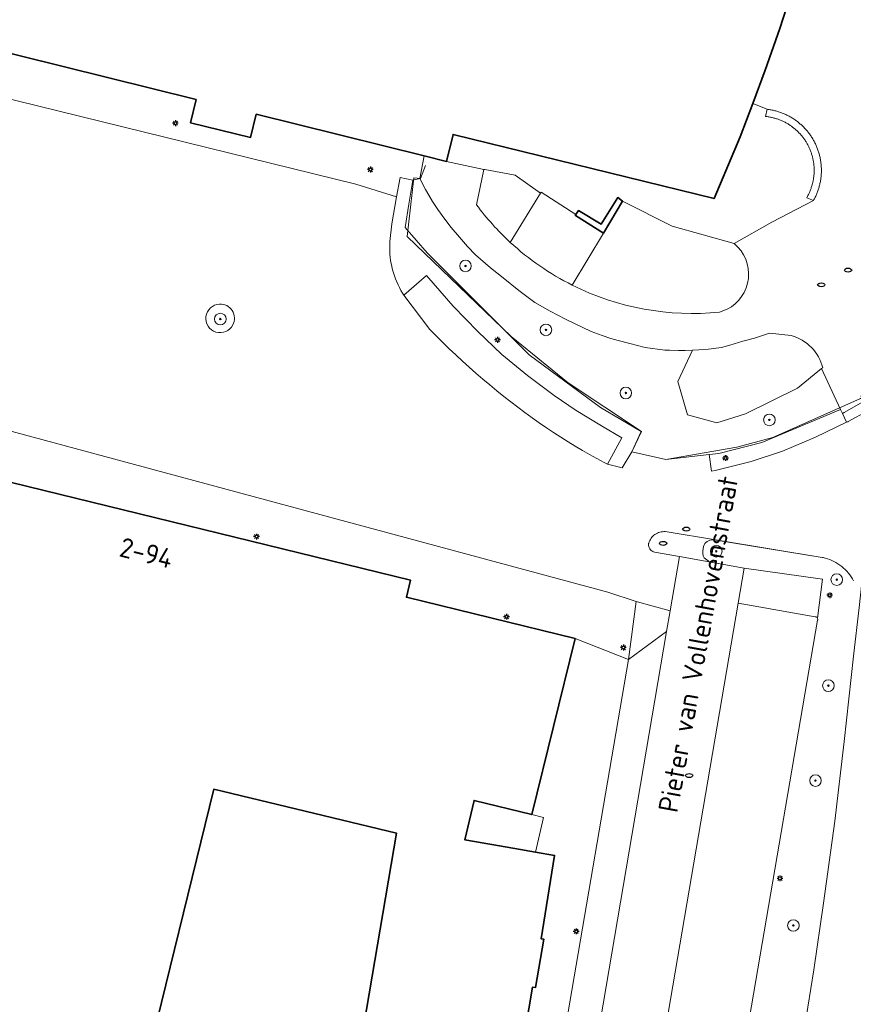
# Model space of a CAD drawing. Header units: metres. Extents: x 152610 to 160096, y 456114 to 462495.
# Tile 117 of 256: x 156503 to 156561, y 458877 to 458945. Entities that reach past the tile are written whole.
import ezdxf
from ezdxf.enums import TextEntityAlignment as Align

# ---------------------------------------------------------------- set-up
doc = ezdxf.new("R2010")
doc.units = ezdxf.units.M
doc.header["$LTSCALE"] = 0.5
doc.layers.get('0').update_dxf_attribs({"linetype": 'CONTINUOUS'})
for name, color, linetype, lineweight in [('B-PV-GK-KADEMUUR-GV', 251, 'CONTINUOUS', 35), ('B-PV-GR-BEPLANTING_CULTUUR_VASTE PLANTENVAK-GV', 251, 'CONTINUOUS', 18), ('B-PV-GR-BOOM-S', 251, 'CONTINUOUS', 25), ('B-PV-GR-GROENVOORZIENING-GV', 251, 'CONTINUOUS', 18), ('B-PV-GR-HAAG-GV', 251, 'CONTINUOUS', 13), ('B-PV-IE-MEUBILAIR-S', 251, 'CONTINUOUS', 25), ('B-PV-IE-TERREINAFSCHEIDING_KUNSTMATIG_HEKWERK-G', 251, 'IE-TERREINAFSCHEIDING_KUNSTMATIG-SO', 18), ('B-PV-IE-TERREINAFSCHEIDING_KUNSTMATIG_MUUR-GV', 251, 'CONTINUOUS', 18), ('B-PV-OG-BEBOUWING-GV', 6, 'CONTINUOUS', 35), ('B-PV-OG-BEBOUWING-T18', 1, 'CONTINUOUS', 18), ('B-PV-OG-TOPOGRAFIE-T18', 1, 'CONTINUOUS', 18), ('B-PV-VH-GESLOTENVERHARDING_KUNSTSTOF-GV', 251, 'CONTINUOUS', 18), ('B-PV-VH-ONVERHARD_BOOMSCHORS-GV', 251, 'CONTINUOUS', 18), ('B-PV-VH-ONVERHARD_ZAND-GV', 251, 'CONTINUOUS', 18), ('B-PV-VH-OPENVERHARDING_BETONSTRAATSTEEN-GV', 251, 'CONTINUOUS', 18), ('B-PV-VH-OPENVERHARDING_STRAATBAKSTEEN-GV', 251, 'CONTINUOUS', 18), ('B-PV-VH-OPENVERHARDING_TEGEL-GV', 251, 'CONTINUOUS', 18)]:
    doc.layers.add(name, color=color, linetype=linetype, lineweight=lineweight)
doc.styles.add('NLCS-ISO', font='NLCS-ISO.ttf')
doc.styles.add('NLCS-ISO-M750-T18', font='NLCS-ISO.ttf', dxfattribs={"height": 1.35})
doc.linetypes.add('IE-TERREINAFSCHEIDING_KUNSTMATIG-SO', pattern='A,4,[82,NLCS.SHX,S=0.75,R=90,X=0,Y=0],4,-2', length=10)

# ---------------------------------------------------------------- blocks, each defined once
blk = doc.blocks.new('SIE-MEUBILAIR_PAAL_LICHTMAST-SO')
for points in [[(-0.62, 0), (-1, 0)], [(-0.71, 0.71), (-0.44, 0.44)], [(0, 1), (0, 0.62)], [(0.44, 0.44), (0.71, 0.71)], [(1, 0), (0.62, 0)], [(-0.71, -0.71), (-0.44, -0.44)], [(0, -0.62), (0, -1)], [(0.44, -0.44), (0.71, -0.71)]]:
    blk.add_lwpolyline(points)
blk.add_circle((0, 0), 0.5)
blk = doc.blocks.new('SIE-MEUBILAIR_PUT_RIOOLPUT-SO')
blk.add_ellipse((0, 0), major_axis=(1.25, 0), ratio=0.54)
blk = doc.blocks.new('SGR-BOOM_GBKN-SO')
at = {"linetype": 'ByBlock', "lineweight": 18}
h = blk.add_hatch(color=0, dxfattribs=at)
h.dxf.hatch_style = 1
edge = h.paths.add_edge_path()
edge.add_arc((0, 0), 0.25, 0, 360)
at = {"color": 0, "linetype": 'ByBlock', "lineweight": 18}
for radius in [2, 0.25]:
    blk.add_circle((0, 0), radius, dxfattribs=at)
at = {"color": 0, "linetype": 'ByBlock', "lineweight": 18, "style": 'NLCS-ISO'}
blk.add_attdef('SOORT', (2.5, 0), '', height=1.5, dxfattribs=at)

msp = doc.modelspace()

# ---------------------------------------------------------------- linework, layer by layer
at = {"layer": 'B-PV-GK-KADEMUUR-GV', "flags": 128}
msp.add_lwpolyline([(156544.734, 458932.655), (156544.394, 458932.893), (156543.244, 458931.075), (156541.693, 458931.995), (156541.518, 458931.727), (156541.479, 458931.655), (156543.408, 458930.444)], close=True, dxfattribs=at)
at = {"layer": 'B-PV-GR-BEPLANTING_CULTUUR_VASTE PLANTENVAK-GV'}
for points in [[(156516.951, 458925.561, 1.72524), (156517.878, 458924.122)], [(156517.878, 458924.122, 0.579978), (156516.951, 458925.561)]]:
    msp.add_lwpolyline(points, format="xyb", dxfattribs=at)
at = {"layer": 'B-PV-GR-GROENVOORZIENING-GV', "flags": 128}
for points in [[(156541.518, 458931.727), (156541.693, 458931.995), (156543.244, 458931.075), (156544.394, 458932.893), (156544.734, 458932.655), (156548.138, 458930.92), (156552.43, 458929.722), (156555.01, 458931.204), (156557.887, 458932.695), (156557.422, 458932.888), (156557.48, 458932.992), (156557.507, 458933.043), (156557.534, 458933.096), (156557.56, 458933.148), (156557.585, 458933.201), (156557.609, 458933.254), (156557.632, 458933.308), (156557.655, 458933.362), (156557.677, 458933.417), (156557.697, 458933.472), (156557.717, 458933.527), (156557.737, 458933.582), (156557.755, 458933.638), (156557.772, 458933.694), (156557.789, 458933.75), (156557.804, 458933.807), (156557.819, 458933.863), (156557.833, 458933.92), (156557.846, 458933.978), (156557.858, 458934.035), (156557.869, 458934.093), (156557.879, 458934.15), (156557.888, 458934.208), (156557.897, 458934.266), (156557.904, 458934.324), (156557.911, 458934.383), (156557.916, 458934.441), (156557.921, 458934.499), (156557.925, 458934.558), (156557.928, 458934.616), (156557.93, 458934.675), (156557.931, 458934.734), (156557.931, 458934.792), (156557.93, 458934.851), (156557.928, 458934.91), (156557.926, 458934.968), (156557.922, 458935.027), (156557.918, 458935.085), (156557.912, 458935.143), (156557.906, 458935.202), (156557.899, 458935.26), (156557.891, 458935.318), (156557.881, 458935.376), (156557.872, 458935.434), (156557.861, 458935.491), (156557.849, 458935.549), (156557.836, 458935.606), (156557.823, 458935.663), (156557.808, 458935.72), (156557.793, 458935.776), (156557.777, 458935.833), (156557.759, 458935.889), (156557.741, 458935.945), (156557.723, 458936), (156557.703, 458936.055), (156557.682, 458936.11), (156557.661, 458936.165), (156557.638, 458936.219), (156557.615, 458936.273), (156557.591, 458936.326), (156557.566, 458936.379), (156557.541, 458936.432), (156557.514, 458936.484), (156557.487, 458936.536), (156557.459, 458936.588), (156557.43, 458936.639), (156557.4, 458936.689), (156557.37, 458936.739), (156557.338, 458936.789), (156557.306, 458936.838), (156557.273, 458936.886), (156557.24, 458936.934), (156557.205, 458936.982), (156557.17, 458937.029), (156557.134, 458937.075), (156557.098, 458937.121), (156557.061, 458937.166), (156557.023, 458937.211), (156556.984, 458937.255), (156556.945, 458937.299), (156556.904, 458937.341), (156556.864, 458937.384), (156556.822, 458937.425), (156556.78, 458937.466), (156556.738, 458937.506), (156556.694, 458937.546), (156556.651, 458937.585), (156556.606, 458937.623), (156556.561, 458937.66), (156556.515, 458937.697), (156556.469, 458937.733), (156556.422, 458937.768), (156556.375, 458937.803), (156556.327, 458937.837), (156556.279, 458937.87), (156556.23, 458937.902), (156556.18, 458937.934), (156556.13, 458937.964), (156556.08, 458937.994), (156556.029, 458938.023), (156555.978, 458938.052), (156555.926, 458938.079), (156555.874, 458938.106), (156555.821, 458938.132), (156555.768, 458938.157), (156555.715, 458938.181), (156555.661, 458938.205), (156555.607, 458938.227), (156555.552, 458938.249), (156555.498, 458938.27), (156555.442, 458938.29), (156555.387, 458938.309), (156555.331, 458938.327), (156555.275, 458938.344), (156555.219, 458938.361), (156555.163, 458938.376), (156555.106, 458938.391), (156555.049, 458938.405), (156554.992, 458938.418), (156554.934, 458938.43), (156554.877, 458938.441), (156554.819, 458938.451), (156554.761, 458938.46), (156554.703, 458938.469), (156554.577, 458938.485), (156554.696, 458938.974), (156553.704, 458939.382), (156552.832, 458937.077), (156551.036, 458932.823), (156533.049, 458937.245), (156532.587, 458935.389), (156535.168, 458934.829), (156535.246, 458934.83), (156537.331, 458934.433), (156539.082, 458933.197), (156539.13, 458933.276)], [(156530.267, 458934.096), (156530.003, 458932.443), (156529.745, 458930.833), (156531.271, 458929.096), (156538.302, 458922.056), (156543.216, 458918.446), (156546.02, 458916.79), (156545.376, 458915.375), (156547.714, 458914.862), (156550.698, 458915.188), (156551.355, 458915.268), (156554.327, 458916.025), (156559.758, 458918.291), (156558.444, 458921.114), (156556.782, 458919.764), (156553.194, 458917.99), (156551.219, 458917.374), (156549.207, 458917.92), (156548.545, 458920.228), (156549.542, 458922.383), (156549.048, 458922.368), (156548.593, 458922.368), (156547.966, 458922.374), (156547.634, 458922.392), (156546.278, 458922.57), (156545.22, 458922.836), (156544.423, 458923.055), (156543.931, 458923.197), (156543.316, 458923.405), (156542.569, 458923.669), (156541.935, 458923.962), (156541.421, 458924.211), (156540.806, 458924.522), (156539.741, 458925.062), (156538.674, 458925.675), (156537.591, 458926.497), (156536.505, 458927.356), (156535.636, 458928.067), (156534.599, 458928.95), (156534.047, 458929.52), (156533.483, 458930.16), (156532.919, 458930.829), (156532.477, 458931.408), (156531.995, 458932.07), (156531.642, 458932.632), (156531.385, 458933.06), (156531.156, 458933.45), (156530.752, 458934.212)]]:
    msp.add_lwpolyline(points, close=True, dxfattribs=at)
at = {"layer": 'B-PV-GR-HAAG-GV', "flags": 128}
for points in [[(156543.692, 458914.522), (156544.703, 458914.274), (156545.376, 458915.375), (156546.02, 458916.79), (156543.216, 458918.446), (156538.302, 458922.056), (156531.271, 458929.096), (156529.745, 458930.833), (156530.003, 458932.443), (156530.267, 458934.096), (156529.411, 458934.278), (156529.143, 458932.942), (156528.825, 458931.088), (156528.698, 458929.88), (156528.687, 458929.661), (156528.683, 458929.442), (156528.688, 458929.223), (156528.7, 458929.003), (156528.721, 458928.785), (156528.749, 458928.568), (156528.786, 458928.352), (156528.83, 458928.137), (156528.882, 458927.924), (156528.942, 458927.713), (156529.009, 458927.504), (156529.084, 458927.298), (156529.167, 458927.095), (156529.257, 458926.895), (156529.354, 458926.698), (156529.458, 458926.505), (156529.569, 458926.316), (156529.661, 458926.171), (156531.224, 458927.526), (156533.068, 458925.424), (156534.759, 458923.665), (156536.402, 458922.097), (156538.174, 458920.64), (156540.009, 458919.27), (156541.541, 458918.224), (156543.269, 458917.163), (156544.68, 458916.336)], [(156559.758, 458918.291), (156554.327, 458916.025), (156551.355, 458915.268), (156550.698, 458915.188), (156550.851, 458914.062), (156551.104, 458914.101), (156553.602, 458914.715), (156555.743, 458915.424), (156558.025, 458916.388), (156560.165, 458917.415), (156559.879, 458918.029)], [(156548.007, 458904.42), (156545.666, 458905.073), (156545.13, 458901.078), (156547.767, 458903.009)]]:
    msp.add_lwpolyline(points, close=True, dxfattribs=at)
for points in [[(156560.649, 458906.507), (156560.569, 458906.646), (156560.482, 458906.78), (156560.388, 458906.91), (156560.288, 458907.035), (156560.182, 458907.155), (156560.071, 458907.269), (156559.953, 458907.378), (156559.83, 458907.481), (156559.703, 458907.577), (156559.57, 458907.667), (156559.434, 458907.75), (156559.293, 458907.827), (156559.149, 458907.896), (156559.001, 458907.958), (156558.85, 458908.012), (156558.698, 458908.059), (156558.542, 458908.098), (156558.477, 458908.112), (156551.051, 458909.33), (156550.853, 458909.319), (156550.691, 458909.272), (156550.556, 458909.201), (156550.47, 458909.141), (156550.39, 458909.064), (156550.348, 458908.972), (156550.309, 458908.858), (156550.276, 458908.692), (156550.263, 458908.539), (156550.267, 458908.375), (156550.291, 458908.209), (156550.344, 458908.091), (156550.438, 458908.01), (156550.536, 458907.934), (156550.621, 458907.867), (156550.695, 458907.804), (156553.107, 458907.377), (156558.515, 458906.622), (156558.158, 458903.929), (156558.172, 458903.894), (156558.177, 458903.857), (156558.175, 458903.82), (156558.165, 458903.784), (156552.452, 458870.379)], [(156557.086, 458874.553), (156557.905, 458879.703), (156558.584, 458884.305), (156559.359, 458889.933), (156560.011, 458895.424), (156560.651, 458901.316)]]:
    msp.add_lwpolyline(points, dxfattribs=at)
at = {"layer": 'B-PV-IE-TERREINAFSCHEIDING_KUNSTMATIG_HEKWERK-G', "flags": 128}
msp.add_lwpolyline([(156531.149, 458935.109), (156530.797, 458934.212), (156530.341, 458934.262), (156529.891, 458930.213), (156537.059, 458923.322), (156540.974, 458920.139), (156546.039, 458916.781), (156545.376, 458915.375), (156547.714, 458914.862), (156552.607, 458915.705), (156555.077, 458916.374), (156561.119, 458919.06), (156565.288, 458921.773), (156569.321, 458924.725), (156573.108, 458928.127), (156576.521, 458931.823), (156579.568, 458935.775), (156582.305, 458940.031), (156585.913, 458946.653), (156588.83, 458953.65), (156591.145, 458960.838), (156592.773, 458968.203), (156593.719, 458975.714), (156593.827, 458982.306), (156589.931, 458988.269), (156589.259, 458988.45), (156580.289, 458990.871), (156577.747, 458991.281), (156575.316, 458990.8), (156573.683, 458988.919), (156572.196, 458984.024), (156569.129, 458984.366)], dxfattribs=at)
at = {"layer": 'B-PV-IE-TERREINAFSCHEIDING_KUNSTMATIG_MUUR-GV', "flags": 128}
msp.add_lwpolyline([(156557.422, 458932.888), (156557.887, 458932.695), (156557.919, 458932.753), (156557.95, 458932.812), (156557.981, 458932.871), (156558.01, 458932.931), (156558.038, 458932.991), (156558.066, 458933.051), (156558.093, 458933.112), (156558.118, 458933.174), (156558.143, 458933.235), (156558.166, 458933.298), (156558.189, 458933.36), (156558.211, 458933.423), (156558.231, 458933.486), (156558.251, 458933.55), (156558.27, 458933.613), (156558.287, 458933.678), (156558.304, 458933.742), (156558.32, 458933.806), (156558.334, 458933.871), (156558.348, 458933.936), (156558.361, 458934.002), (156558.372, 458934.067), (156558.383, 458934.133), (156558.392, 458934.199), (156558.401, 458934.265), (156558.408, 458934.331), (156558.414, 458934.397), (156558.42, 458934.463), (156558.424, 458934.529), (156558.427, 458934.596), (156558.43, 458934.662), (156558.431, 458934.729), (156558.431, 458934.795), (156558.43, 458934.862), (156558.428, 458934.928), (156558.425, 458934.995), (156558.421, 458935.061), (156558.416, 458935.127), (156558.41, 458935.193), (156558.403, 458935.259), (156558.394, 458935.325), (156558.385, 458935.391), (156558.375, 458935.457), (156558.364, 458935.523), (156558.351, 458935.588), (156558.338, 458935.653), (156558.324, 458935.718), (156558.308, 458935.783), (156558.292, 458935.847), (156558.274, 458935.911), (156558.256, 458935.975), (156558.237, 458936.039), (156558.216, 458936.102), (156558.195, 458936.165), (156558.172, 458936.227), (156558.149, 458936.29), (156558.125, 458936.352), (156558.099, 458936.413), (156558.073, 458936.474), (156558.046, 458936.535), (156558.018, 458936.595), (156557.989, 458936.655), (156557.958, 458936.714), (156557.928, 458936.773), (156557.896, 458936.831), (156557.863, 458936.889), (156557.829, 458936.946), (156557.794, 458937.003), (156557.759, 458937.059), (156557.723, 458937.115), (156557.685, 458937.17), (156557.647, 458937.224), (156557.608, 458937.278), (156557.568, 458937.332), (156557.528, 458937.384), (156557.486, 458937.436), (156557.444, 458937.487), (156557.401, 458937.538), (156557.357, 458937.588), (156557.312, 458937.637), (156557.267, 458937.686), (156557.221, 458937.734), (156557.174, 458937.781), (156557.126, 458937.827), (156557.078, 458937.873), (156557.029, 458937.918), (156556.979, 458937.962), (156556.929, 458938.005), (156556.877, 458938.047), (156556.826, 458938.089), (156556.773, 458938.13), (156556.72, 458938.17), (156556.666, 458938.209), (156556.612, 458938.248), (156556.557, 458938.285), (156556.502, 458938.322), (156556.446, 458938.357), (156556.389, 458938.392), (156556.332, 458938.426), (156556.274, 458938.459), (156556.216, 458938.491), (156556.157, 458938.523), (156556.098, 458938.553), (156556.039, 458938.582), (156555.978, 458938.611), (156555.918, 458938.638), (156555.857, 458938.665), (156555.796, 458938.69), (156555.734, 458938.715), (156555.672, 458938.739), (156555.609, 458938.761), (156555.546, 458938.783), (156555.483, 458938.804), (156555.42, 458938.823), (156555.356, 458938.842), (156555.292, 458938.86), (156555.227, 458938.876), (156555.163, 458938.892), (156555.098, 458938.907), (156555.033, 458938.92), (156554.968, 458938.933), (156554.902, 458938.944), (156554.836, 458938.955), (156554.771, 458938.964), (156554.696, 458938.974), (156554.577, 458938.485), (156554.703, 458938.469), (156554.761, 458938.46), (156554.819, 458938.451), (156554.877, 458938.441), (156554.934, 458938.43), (156554.992, 458938.418), (156555.049, 458938.405), (156555.106, 458938.391), (156555.163, 458938.376), (156555.219, 458938.361), (156555.275, 458938.344), (156555.331, 458938.327), (156555.387, 458938.309), (156555.442, 458938.29), (156555.498, 458938.27), (156555.552, 458938.249), (156555.607, 458938.227), (156555.661, 458938.205), (156555.715, 458938.181), (156555.768, 458938.157), (156555.821, 458938.132), (156555.874, 458938.106), (156555.926, 458938.079), (156555.978, 458938.052), (156556.029, 458938.023), (156556.08, 458937.994), (156556.13, 458937.964), (156556.18, 458937.934), (156556.23, 458937.902), (156556.279, 458937.87), (156556.327, 458937.837), (156556.375, 458937.803), (156556.422, 458937.768), (156556.469, 458937.733), (156556.515, 458937.697), (156556.561, 458937.66), (156556.606, 458937.623), (156556.651, 458937.585), (156556.694, 458937.546), (156556.738, 458937.506), (156556.78, 458937.466), (156556.822, 458937.425), (156556.864, 458937.384), (156556.904, 458937.341), (156556.945, 458937.299), (156556.984, 458937.255), (156557.023, 458937.211), (156557.061, 458937.166), (156557.098, 458937.121), (156557.134, 458937.075), (156557.17, 458937.029), (156557.205, 458936.982), (156557.24, 458936.934), (156557.273, 458936.886), (156557.306, 458936.838), (156557.338, 458936.789), (156557.37, 458936.739), (156557.4, 458936.689), (156557.43, 458936.639), (156557.459, 458936.588), (156557.487, 458936.536), (156557.514, 458936.484), (156557.541, 458936.432), (156557.566, 458936.379), (156557.591, 458936.326), (156557.615, 458936.273), (156557.638, 458936.219), (156557.661, 458936.165), (156557.682, 458936.11), (156557.703, 458936.055), (156557.723, 458936), (156557.741, 458935.945), (156557.759, 458935.889), (156557.777, 458935.833), (156557.793, 458935.776), (156557.808, 458935.72), (156557.823, 458935.663), (156557.836, 458935.606), (156557.849, 458935.549), (156557.861, 458935.491), (156557.872, 458935.434), (156557.881, 458935.376), (156557.891, 458935.318), (156557.899, 458935.26), (156557.906, 458935.202), (156557.912, 458935.143), (156557.918, 458935.085), (156557.922, 458935.027), (156557.926, 458934.968), (156557.928, 458934.91), (156557.93, 458934.851), (156557.931, 458934.792), (156557.931, 458934.734), (156557.93, 458934.675), (156557.928, 458934.616), (156557.925, 458934.558), (156557.921, 458934.499), (156557.916, 458934.441), (156557.911, 458934.383), (156557.904, 458934.324), (156557.897, 458934.266), (156557.888, 458934.208), (156557.879, 458934.15), (156557.869, 458934.093), (156557.858, 458934.035), (156557.846, 458933.978), (156557.833, 458933.92), (156557.819, 458933.863), (156557.804, 458933.807), (156557.789, 458933.75), (156557.772, 458933.694), (156557.755, 458933.638), (156557.737, 458933.582), (156557.717, 458933.527), (156557.697, 458933.472), (156557.677, 458933.417), (156557.655, 458933.362), (156557.632, 458933.308), (156557.609, 458933.254), (156557.585, 458933.201), (156557.56, 458933.148), (156557.534, 458933.096), (156557.507, 458933.043), (156557.48, 458932.992)], close=True, dxfattribs=at)
at = {"layer": 'B-PV-OG-BEBOUWING-GV', "flags": 128}
for points in [[(156494.04, 458944.939), (156515.343, 458939.641), (156514.957, 458938.047), (156519.101, 458937.043), (156519.487, 458938.635), (156531.058, 458935.768), (156532.587, 458935.389), (156533.049, 458937.245), (156551.036, 458932.823), (156552.832, 458937.077), (156553.704, 458939.382), (156554.566, 458941.66), (156555.568, 458944.542), (156556.513, 458947.471)], [(156536.688, 458867.647), (156538.526, 458878.515), (156538.729, 458878.484), (156539.311, 458881.805), (156539.114, 458881.84), (156540.049, 458887.584), (156538.721, 458887.816), (156537.298, 458888.065), (156533.852, 458888.668), (156534.495, 458891.371), (156538.476, 458890.396), (156541.469, 458902.515), (156529.836, 458905.37), (156530.118, 458906.536), (156494.912, 458915.162), (156495.093, 458916.335), (156494.101, 458916.454), (156493.809, 458914.032), (156474.893, 458916.308), (156474.274, 458911.098), (156471.588, 458888.482), (156469.845, 458873.647)], [(156511.757, 458872.589), (156516.555, 458892.146), (156529.149, 458889.118), (156521.842, 458846.2)]]:
    msp.add_lwpolyline(points, dxfattribs=at)
at = {"layer": 'B-PV-VH-GESLOTENVERHARDING_KUNSTSTOF-GV', "flags": 128}
for points in [[(156543.408, 458930.444), (156541.479, 458931.655), (156541.518, 458931.727), (156539.13, 458933.276), (156539.082, 458933.197), (156536.994, 458929.81)], [(156541.262, 458926.864), (156543.408, 458930.444)]]:
    msp.add_lwpolyline(points, dxfattribs=at)
at = {"layer": 'B-PV-VH-GESLOTENVERHARDING_KUNSTSTOF-GV'}
msp.add_lwpolyline([(156536.994, 458929.81, 0.070358), (156541.262, 458926.864)], format="xyb", dxfattribs=at)
at = {"layer": 'B-PV-VH-ONVERHARD_BOOMSCHORS-GV', "flags": 128}
for points in [[(156539.082, 458933.197), (156537.331, 458934.433), (156535.246, 458934.83), (156535.168, 458934.829), (156534.663, 458932.406)], [(156536.994, 458929.81), (156539.082, 458933.197)], [(156552.43, 458929.722), (156548.138, 458930.92), (156544.734, 458932.655), (156543.408, 458930.444), (156541.262, 458926.864)], [(156551.418, 458925.006), (156551.935, 458925.205)], [(156556.352, 458923.394), (156554.849, 458923.55), (156553.83, 458923.212), (156553.028, 458922.995), (156552.131, 458922.731), (156551.546, 458922.571), (156550.65, 458922.458), (156549.98, 458922.402), (156549.542, 458922.383), (156548.545, 458920.228), (156549.207, 458917.92), (156551.219, 458917.374), (156553.194, 458917.99), (156556.782, 458919.764), (156558.444, 458921.114)], [(156558.444, 458921.114), (156558.528, 458921.169)]]:
    msp.add_lwpolyline(points, dxfattribs=at)
at = {"layer": 'B-PV-VH-ONVERHARD_BOOMSCHORS-GV'}
for points in [[(156534.663, 458932.406, 0.047296), (156536.994, 458929.81)], [(156551.935, 458925.205, 0.539516), (156552.43, 458929.722)], [(156541.262, 458926.864, 0.142331), (156551.418, 458925.006)], [(156558.528, 458921.169, 0.268802), (156556.352, 458923.394)]]:
    msp.add_lwpolyline(points, format="xyb", dxfattribs=at)
at = {"layer": 'B-PV-VH-ONVERHARD_ZAND-GV', "flags": 128}
for points in [[(156543.692, 458914.522), (156544.703, 458914.274), (156545.376, 458915.375), (156546.02, 458916.79), (156543.216, 458918.446), (156538.302, 458922.056), (156531.271, 458929.096), (156529.745, 458930.833), (156530.003, 458932.443), (156530.267, 458934.096), (156529.411, 458934.278), (156529.143, 458932.942), (156528.825, 458931.088), (156528.698, 458929.88), (156528.687, 458929.661), (156528.683, 458929.442), (156528.688, 458929.223), (156528.7, 458929.003), (156528.721, 458928.785), (156528.749, 458928.568), (156528.786, 458928.352), (156528.83, 458928.137), (156528.882, 458927.924), (156528.942, 458927.713), (156529.009, 458927.504), (156529.084, 458927.298), (156529.167, 458927.095), (156529.257, 458926.895), (156529.354, 458926.698), (156529.458, 458926.505), (156529.569, 458926.316), (156529.661, 458926.171), (156531.224, 458927.526), (156533.068, 458925.424), (156534.759, 458923.665), (156536.402, 458922.097), (156538.174, 458920.64), (156540.009, 458919.27), (156541.541, 458918.224), (156543.269, 458917.163), (156544.68, 458916.336)], [(156559.758, 458918.291), (156554.327, 458916.025), (156551.355, 458915.268), (156550.698, 458915.188), (156550.851, 458914.062), (156551.104, 458914.101), (156553.602, 458914.715), (156555.743, 458915.424), (156558.025, 458916.388), (156560.165, 458917.415), (156559.879, 458918.029)], [(156548.007, 458904.42), (156545.666, 458905.073), (156545.13, 458901.078), (156547.767, 458903.009)]]:
    msp.add_lwpolyline(points, close=True, dxfattribs=at)
for points in [[(156560.649, 458906.507), (156560.569, 458906.646), (156560.482, 458906.78), (156560.388, 458906.91), (156560.288, 458907.035), (156560.182, 458907.155), (156560.071, 458907.269), (156559.953, 458907.378), (156559.83, 458907.481), (156559.703, 458907.577), (156559.57, 458907.667), (156559.434, 458907.75), (156559.293, 458907.827), (156559.149, 458907.896), (156559.001, 458907.958), (156558.85, 458908.012), (156558.698, 458908.059), (156558.542, 458908.098), (156558.477, 458908.112), (156547.676, 458909.884), (156547.582, 458909.887), (156547.488, 458909.882), (156547.395, 458909.87), (156547.303, 458909.849), (156547.214, 458909.821), (156547.127, 458909.785), (156547.043, 458909.742), (156546.964, 458909.691), (156546.889, 458909.635), (156546.819, 458909.572), (156546.755, 458909.503), (156546.696, 458909.43), (156546.644, 458909.351), (156546.6, 458909.269), (156546.562, 458909.182), (156546.532, 458909.093), (156546.522, 458909.059), (156546.518, 458908.994), (156546.522, 458908.929), (156546.534, 458908.866), (156546.554, 458908.804), (156546.581, 458908.745), (156546.615, 458908.69), (156546.656, 458908.639), (156546.702, 458908.595), (156546.754, 458908.555), (156546.81, 458908.523), (156546.87, 458908.498), (156546.925, 458908.482), (156548.645, 458908.166), (156553.107, 458907.377), (156558.515, 458906.622), (156558.158, 458903.929), (156558.172, 458903.894), (156558.177, 458903.857), (156558.175, 458903.82), (156558.165, 458903.784), (156552.452, 458870.379)], [(156557.086, 458874.553), (156557.905, 458879.703), (156558.584, 458884.305), (156559.359, 458889.933), (156560.011, 458895.424), (156560.651, 458901.316)]]:
    msp.add_lwpolyline(points, dxfattribs=at)
at = {"layer": 'B-PV-VH-OPENVERHARDING_BETONSTRAATSTEEN-GV', "flags": 128}
for points in [[(156531.058, 458935.768), (156519.487, 458938.635), (156519.101, 458937.043), (156514.957, 458938.047), (156515.343, 458939.641), (156494.04, 458944.939), (156494.357, 458946.231), (156489.695, 458947.375), (156489.075, 458944.85), (156488.59, 458942.868), (156493.35, 458941.932), (156500, 458940.297), (156526.346, 458933.817), (156529.143, 458932.942), (156529.411, 458934.278), (156530.267, 458934.096), (156530.752, 458934.212)], [(156533.068, 458925.424), (156531.224, 458927.526), (156529.661, 458926.171), (156531.458, 458923.807), (156531.895, 458923.362), (156532.337, 458922.921), (156532.785, 458922.485), (156533.239, 458922.054), (156533.697, 458921.629), (156534.161, 458921.209), (156534.628, 458920.795), (156535.1, 458920.387), (156535.576, 458919.986), (156536.056, 458919.592), (156536.538, 458919.204), (156537.023, 458918.824), (156537.511, 458918.451), (156538.002, 458918.087), (156538.494, 458917.73), (156538.988, 458917.381), (156539.483, 458917.041), (156539.979, 458916.709), (156540.475, 458916.386), (156540.973, 458916.073), (156541.47, 458915.768), (156541.966, 458915.473), (156542.462, 458915.188), (156542.957, 458914.913), (156543.451, 458914.648), (156543.692, 458914.522), (156544.68, 458916.336), (156543.269, 458917.163), (156541.541, 458918.224), (156540.009, 458919.27), (156538.174, 458920.64), (156536.402, 458922.097), (156534.759, 458923.665)], [(156561.324, 458918.85), (156559.993, 458918.091), (156559.879, 458918.029), (156560.165, 458917.415), (156560.244, 458917.453), (156560.283, 458917.474), (156561.63, 458918.2)]]:
    msp.add_lwpolyline(points, close=True, dxfattribs=at)
for points in [[(156586.58, 458945.279), (156584.882, 458941.945), (156582.893, 458938.604), (156581.027, 458935.775), (156578.852, 458932.813), (156578.863, 458932.82), (156576.645, 458930.102), (156574.177, 458927.496), (156571.728, 458925.211), (156568.958, 458922.926), (156566.842, 458920.651), (156565.419, 458918.923), (156563.934, 458916.467), (156562.758, 458914.043), (156562.232, 458912.266), (156561.519, 458909.111), (156561.023, 458904.653), (156560.651, 458901.316), (156560.011, 458895.424), (156559.359, 458889.933), (156558.584, 458884.305), (156557.905, 458879.703), (156557.086, 458874.553)], [(156561.63, 458918.2), (156560.283, 458917.474), (156560.244, 458917.453), (156560.165, 458917.415), (156558.025, 458916.388), (156555.743, 458915.424), (156553.602, 458914.715), (156551.104, 458914.101), (156550.851, 458914.062), (156550.698, 458915.188), (156547.714, 458914.862), (156545.376, 458915.375), (156544.703, 458914.274), (156543.692, 458914.522), (156543.451, 458914.648), (156542.957, 458914.913), (156542.462, 458915.188), (156541.966, 458915.473), (156541.47, 458915.768), (156540.973, 458916.073), (156540.475, 458916.386), (156539.979, 458916.709), (156539.483, 458917.041), (156538.988, 458917.381), (156538.494, 458917.73), (156538.002, 458918.087), (156537.511, 458918.451), (156537.023, 458918.824), (156536.538, 458919.204), (156536.056, 458919.592), (156535.576, 458919.986), (156535.1, 458920.387), (156534.628, 458920.795), (156534.161, 458921.209), (156533.697, 458921.629), (156533.239, 458922.054), (156532.785, 458922.485), (156532.337, 458922.921), (156531.895, 458923.362), (156531.458, 458923.807), (156529.661, 458926.171), (156529.569, 458926.316), (156529.458, 458926.505), (156529.354, 458926.698), (156529.257, 458926.895), (156529.167, 458927.095), (156529.084, 458927.298), (156529.009, 458927.504), (156528.942, 458927.713), (156528.882, 458927.924), (156528.83, 458928.137), (156528.786, 458928.352), (156528.749, 458928.568), (156528.721, 458928.785), (156528.7, 458929.003), (156528.688, 458929.223), (156528.683, 458929.442), (156528.687, 458929.661), (156528.698, 458929.88), (156528.825, 458931.088), (156529.143, 458932.942), (156526.346, 458933.817), (156500, 458940.297)], [(156500, 458917.483), (156543.704, 458905.712), (156545.666, 458905.073), (156548.007, 458904.42), (156548.645, 458908.166), (156546.925, 458908.482), (156546.87, 458908.498), (156546.81, 458908.523), (156546.754, 458908.555), (156546.702, 458908.595), (156546.656, 458908.639), (156546.615, 458908.69), (156546.581, 458908.745), (156546.554, 458908.804), (156546.534, 458908.866), (156546.522, 458908.929), (156546.518, 458908.994), (156546.522, 458909.059), (156546.532, 458909.093), (156546.562, 458909.182), (156546.6, 458909.269), (156546.644, 458909.351), (156546.696, 458909.43), (156546.755, 458909.503), (156546.819, 458909.572), (156546.889, 458909.635), (156546.964, 458909.691), (156547.043, 458909.742), (156547.127, 458909.785), (156547.214, 458909.821), (156547.303, 458909.849), (156547.395, 458909.87), (156547.488, 458909.882), (156547.582, 458909.887), (156547.676, 458909.884), (156558.477, 458908.112), (156558.542, 458908.098), (156558.698, 458908.059), (156558.85, 458908.012), (156559.001, 458907.958), (156559.149, 458907.896), (156559.293, 458907.827), (156559.434, 458907.75), (156559.57, 458907.667), (156559.703, 458907.577), (156559.83, 458907.481), (156559.953, 458907.378), (156560.071, 458907.269), (156560.182, 458907.155), (156560.288, 458907.035), (156560.388, 458906.91), (156560.482, 458906.78), (156560.569, 458906.646), (156560.649, 458906.507)], [(156546.896, 458871.071), (156552.695, 458904.966), (156553.107, 458907.377), (156548.645, 458908.166), (156548.007, 458904.42), (156547.767, 458903.009), (156542.794, 458873.814)]]:
    msp.add_lwpolyline(points, dxfattribs=at)
at = {"layer": 'B-PV-VH-OPENVERHARDING_BETONSTRAATSTEEN-GV'}
for points in [[(156517.878, 458924.122, -1.72524), (156516.951, 458925.561)], [(156516.951, 458925.561, -0.579978), (156517.878, 458924.122)]]:
    msp.add_lwpolyline(points, format="xyb", dxfattribs=at)
at = {"layer": 'B-PV-VH-OPENVERHARDING_STRAATBAKSTEEN-GV', "flags": 128}
msp.add_lwpolyline([(156494.912, 458915.162), (156530.118, 458906.536), (156529.836, 458905.37), (156541.469, 458902.515), (156545.13, 458901.078), (156545.666, 458905.073), (156543.704, 458905.712), (156500, 458917.483)], dxfattribs=at)
for points in [[(156557.997, 458904.025), (156552.695, 458904.966), (156546.896, 458871.071), (156541.703, 458840.486), (156547.008, 458839.578), (156547.052, 458839.584), (156547.095, 458839.598), (156547.134, 458839.619), (156547.17, 458839.647), (156547.199, 458839.68), (156547.222, 458839.719), (156547.236, 458839.753), (156552.452, 458870.379), (156558.165, 458903.784), (156558.175, 458903.82), (156558.177, 458903.857), (156558.172, 458903.894), (156558.158, 458903.929), (156558.138, 458903.961), (156558.111, 458903.987), (156558.08, 458904.007), (156558.045, 458904.02), (156558.007, 458904.025)], [(156542.794, 458873.814), (156547.767, 458903.009), (156545.13, 458901.078), (156540.516, 458874.113), (156535.894, 458847.152), (156537.805, 458844.443)], [(156538.476, 458890.396), (156539.288, 458890.203), (156538.721, 458887.816), (156540.049, 458887.584), (156539.114, 458881.84), (156539.311, 458881.805), (156538.729, 458878.484), (156538.526, 458878.515), (156536.688, 458867.647), (156536.885, 458867.613), (156536.306, 458864.288), (156536.101, 458864.321), (156534.265, 458853.45), (156534.463, 458853.416), (156532.895, 458844.32), (156535.337, 458844.007), (156535.894, 458847.152), (156540.516, 458874.113), (156545.13, 458901.078), (156541.469, 458902.515)], [(156538.721, 458887.816), (156539.288, 458890.203), (156538.476, 458890.396), (156534.495, 458891.371), (156533.852, 458888.668), (156537.298, 458888.065)]]:
    msp.add_lwpolyline(points, close=True, dxfattribs=at)
at = {"layer": 'B-PV-VH-OPENVERHARDING_TEGEL-GV', "flags": 128}
for points in [[(156556.513, 458947.471), (156555.568, 458944.542), (156554.566, 458941.66), (156553.704, 458939.382), (156554.696, 458938.974), (156554.771, 458938.964), (156554.836, 458938.955), (156554.902, 458938.944), (156554.968, 458938.933), (156555.033, 458938.92), (156555.098, 458938.907), (156555.163, 458938.892), (156555.227, 458938.876), (156555.292, 458938.86), (156555.356, 458938.842), (156555.42, 458938.823), (156555.483, 458938.804), (156555.546, 458938.783), (156555.609, 458938.761), (156555.672, 458938.739), (156555.734, 458938.715), (156555.796, 458938.69), (156555.857, 458938.665), (156555.918, 458938.638), (156555.978, 458938.611), (156556.039, 458938.582), (156556.098, 458938.553), (156556.157, 458938.523), (156556.216, 458938.491), (156556.274, 458938.459), (156556.332, 458938.426), (156556.389, 458938.392), (156556.446, 458938.357), (156556.502, 458938.322), (156556.557, 458938.285), (156556.612, 458938.248), (156556.666, 458938.209), (156556.72, 458938.17), (156556.773, 458938.13), (156556.826, 458938.089), (156556.877, 458938.047), (156556.929, 458938.005), (156556.979, 458937.962), (156557.029, 458937.918), (156557.078, 458937.873), (156557.126, 458937.827), (156557.174, 458937.781), (156557.221, 458937.734), (156557.267, 458937.686), (156557.312, 458937.637), (156557.357, 458937.588), (156557.401, 458937.538), (156557.444, 458937.487), (156557.486, 458937.436), (156557.528, 458937.384), (156557.568, 458937.332), (156557.608, 458937.278), (156557.647, 458937.224), (156557.685, 458937.17), (156557.723, 458937.115), (156557.759, 458937.059), (156557.794, 458937.003), (156557.829, 458936.946), (156557.863, 458936.889), (156557.896, 458936.831), (156557.928, 458936.773), (156557.958, 458936.714), (156557.989, 458936.655), (156558.018, 458936.595), (156558.046, 458936.535), (156558.073, 458936.474), (156558.099, 458936.413), (156558.125, 458936.352), (156558.149, 458936.29), (156558.172, 458936.227), (156558.195, 458936.165), (156558.216, 458936.102), (156558.237, 458936.039), (156558.256, 458935.975), (156558.274, 458935.911), (156558.292, 458935.847), (156558.308, 458935.783), (156558.324, 458935.718), (156558.338, 458935.653), (156558.351, 458935.588), (156558.364, 458935.523), (156558.375, 458935.457), (156558.385, 458935.391), (156558.394, 458935.325), (156558.403, 458935.259), (156558.41, 458935.193), (156558.416, 458935.127), (156558.421, 458935.061), (156558.425, 458934.995), (156558.428, 458934.928), (156558.43, 458934.862), (156558.431, 458934.795), (156558.431, 458934.729), (156558.43, 458934.662), (156558.427, 458934.596), (156558.424, 458934.529), (156558.42, 458934.463), (156558.414, 458934.397), (156558.408, 458934.331), (156558.401, 458934.265), (156558.392, 458934.199), (156558.383, 458934.133), (156558.372, 458934.067), (156558.361, 458934.002), (156558.348, 458933.936), (156558.334, 458933.871), (156558.32, 458933.806), (156558.304, 458933.742), (156558.287, 458933.678), (156558.27, 458933.613), (156558.251, 458933.55), (156558.231, 458933.486), (156558.211, 458933.423), (156558.189, 458933.36), (156558.166, 458933.298), (156558.143, 458933.235), (156558.118, 458933.174), (156558.093, 458933.112), (156558.066, 458933.051), (156558.038, 458932.991), (156558.01, 458932.931), (156557.981, 458932.871), (156557.95, 458932.812), (156557.919, 458932.753), (156557.887, 458932.695), (156555.01, 458931.204), (156552.43, 458929.722)], [(156534.663, 458932.406), (156535.168, 458934.829), (156532.587, 458935.389), (156531.058, 458935.768), (156530.752, 458934.212), (156531.156, 458933.45), (156531.385, 458933.06), (156531.642, 458932.632), (156531.995, 458932.07), (156532.477, 458931.408), (156532.919, 458930.829), (156533.483, 458930.16), (156534.047, 458929.52), (156534.599, 458928.95), (156535.636, 458928.067), (156536.505, 458927.356), (156537.591, 458926.497), (156538.674, 458925.675), (156539.741, 458925.062), (156540.806, 458924.522), (156541.421, 458924.211), (156541.935, 458923.962), (156542.569, 458923.669), (156543.316, 458923.405), (156543.931, 458923.197), (156544.423, 458923.055), (156545.22, 458922.836), (156546.278, 458922.57), (156547.634, 458922.392), (156547.966, 458922.374), (156548.593, 458922.368), (156549.048, 458922.368), (156549.542, 458922.383), (156549.98, 458922.402), (156550.65, 458922.458), (156551.546, 458922.571), (156552.131, 458922.731), (156553.028, 458922.995), (156553.83, 458923.212), (156554.849, 458923.55), (156556.352, 458923.394)], [(156551.935, 458925.205), (156551.418, 458925.006)], [(156558.528, 458921.169), (156558.444, 458921.114), (156559.758, 458918.291), (156559.879, 458918.029), (156559.993, 458918.091), (156561.324, 458918.85), (156561.172, 458919.174), (156561.172, 458919.257)]]:
    msp.add_lwpolyline(points, dxfattribs=at)
at = {"layer": 'B-PV-VH-OPENVERHARDING_TEGEL-GV'}
for points in [[(156536.994, 458929.81, -0.047296), (156534.663, 458932.406)], [(156541.262, 458926.864, -0.070358), (156536.994, 458929.81)], [(156552.43, 458929.722, -0.539516), (156551.935, 458925.205)], [(156551.418, 458925.006, -0.142331), (156541.262, 458926.864)], [(156556.352, 458923.394, -0.268802), (156558.528, 458921.169)]]:
    msp.add_lwpolyline(points, format="xyb", dxfattribs=at)
at = {"layer": 'B-PV-VH-OPENVERHARDING_TEGEL-GV', "flags": 128}
msp.add_lwpolyline([(156558.515, 458906.622), (156553.107, 458907.377), (156552.695, 458904.966), (156557.997, 458904.025), (156558.007, 458904.025), (156558.045, 458904.02), (156558.08, 458904.007), (156558.111, 458903.987), (156558.138, 458903.961), (156558.158, 458903.929)], close=True, dxfattribs=at)

# ---------------------------------------------------------------- block references
at = {"layer": 'B-PV-GR-BOOM-S', "xscale": 0.2, "yscale": 0.2, "zscale": 0.2}
for p in [(156533.907, 458928.184), (156517.013, 458924.528), (156539.45, 458923.783), (156544.956, 458919.435), (156554.846, 458917.582), (156551.186, 458908.531), (156559.489, 458906.581), (156558.91, 458899.277), (156558.023, 458892.738), (156556.5, 458882.758)]:
    msp.add_blockref('SGR-BOOM_GBKN-SO', p, dxfattribs=at)
at = {"layer": 'B-PV-IE-MEUBILAIR-S', "xscale": 0.2, "yscale": 0.2, "zscale": 0.2}
for name, p in [('SIE-MEUBILAIR_PAAL_LICHTMAST-SO', (156513.917, 458938.017)), ('SIE-MEUBILAIR_PAAL_LICHTMAST-SO', (156527.353, 458934.833)), ('SIE-MEUBILAIR_PUT_RIOOLPUT-SO', (156560.269, 458927.898)), ('SIE-MEUBILAIR_PUT_RIOOLPUT-SO', (156558.421, 458926.884)), ('SIE-MEUBILAIR_PAAL_LICHTMAST-SO', (156536.114, 458923.093)), ('SIE-MEUBILAIR_PAAL_LICHTMAST-SO', (156551.821, 458914.955)), ('SIE-MEUBILAIR_PUT_RIOOLPUT-SO', (156549.119, 458910.058)), ('SIE-MEUBILAIR_PAAL_LICHTMAST-SO', (156519.509, 458909.544)), ('SIE-MEUBILAIR_PUT_RIOOLPUT-SO', (156547.522, 458909.077)), ('SIE-MEUBILAIR_PAAL_LICHTMAST-SO', (156559.006, 458905.504)), ('SIE-MEUBILAIR_PAAL_LICHTMAST-SO', (156536.733, 458904.024)), ('SIE-MEUBILAIR_PAAL_LICHTMAST-SO', (156544.786, 458901.906)), ('SIE-MEUBILAIR_PUT_RIOOLPUT-SO', (156549.317, 458893.084)), ('SIE-MEUBILAIR_PAAL_LICHTMAST-SO', (156555.576, 458886.005)), ('SIE-MEUBILAIR_PAAL_LICHTMAST-SO', (156541.536, 458882.351))]:
    msp.add_blockref(name, p, dxfattribs=at)

# ---------------------------------------------------------------- texts
at = {"layer": 'B-PV-OG-BEBOUWING-T18', "style": 'NLCS-ISO-M750-T18'}
msp.add_text('2-94', height=1.35, rotation=346.2, dxfattribs=at).set_placement((156511.92, 458908.421), align=Align.MIDDLE)
at = {"layer": 'B-PV-OG-TOPOGRAFIE-T18', "style": 'NLCS-ISO-M750-T18'}
msp.add_text('Pieter van Vollenhovenstraat', height=1.35, rotation=79.7, dxfattribs=at).set_placement((156549.937, 458902.134), align=Align.MIDDLE)

doc.saveas('drawing.dxf')
